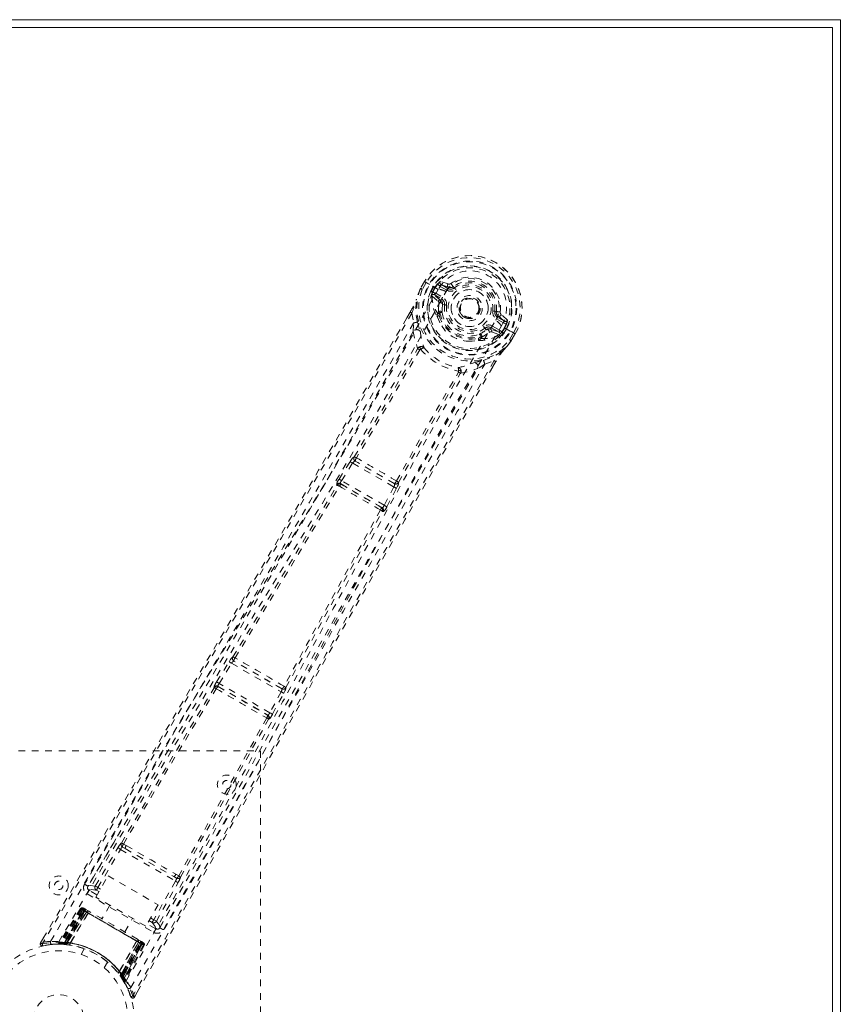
# Model space of a CAD drawing. Header units: inches. Extents: x 3.7 to 63.2, y 15.3 to 45.
# Tile 5 of 5: x 51 to 63.2, y 30.4 to 45. Entities that reach past the tile are written whole.
import ezdxf

# ---------------------------------------------------------------- set-up
doc = ezdxf.new("R2010")
doc.units = ezdxf.units.IN
doc.header["$MEASUREMENT"] = 0
doc.linetypes.add('SLD-Dashed', pattern=[0.075, 0.05, -0.025])
doc.linetypes.add('SLD-Solid', pattern=[0])

msp = doc.modelspace()

# ---------------------------------------------------------------- linework, layer by layer
at = {"color": 7, "linetype": 'SLD-Solid', "lineweight": 15}
for p, q in [((3.688, 45.029), (63.188, 45.029)), ((63.188, 45.029), (63.188, 15.279)), ((3.806, 44.911), (63.069, 44.911)), ((63.069, 44.911), (3.806, 44.911)), ((63.069, 44.911), (63.069, 15.397)), ((63.069, 15.397), (63.069, 44.911))]:
    msp.add_line(p, q, dxfattribs=at)
at = {"color": 7, "linetype": 'SLD-Dashed', "lineweight": 0}
for p, q in [((56.945, 41.035), (56.943, 41.031)), ((57.003, 41.136), (56.945, 41.035)), ((57.004, 41.136), (56.946, 41.034)), ((57.028, 41.12), (56.971, 41.02)), ((57.006, 41.134), (57.003, 41.136)), ((57.052, 41.107), (57.006, 41.134)), ((57.072, 41.095), (57.052, 41.107)), ((57.077, 41.093), (57.072, 41.095)), ((57.207, 41.017), (57.077, 41.093)), ((57.097, 40.997), (57.133, 41.059)), ((57.159, 41.044), (57.124, 40.983)), ((57.125, 40.974), (57.163, 41.042)), ((57.163, 41.042), (57.159, 41.044)), ((57.334, 41.007), (57.233, 41.066)), ((57.354, 41.099), (57.24, 41.138)), ((57.248, 41.092), (57.359, 41.051)), ((57.349, 41.033), (57.248, 41.092)), ((57.359, 41.051), (57.349, 41.033)), ((57.397, 41.106), (57.432, 41.059)), ((57.425, 41.054), (57.432, 41.059)), ((57.432, 41.059), (57.447, 41.039)), ((57.097, 40.996), (57.097, 40.997)), ((57.097, 40.996), (57.124, 40.983)), ((57.112, 40.939), (57.112, 40.934)), ((57.116, 40.919), (57.112, 40.933)), ((57.116, 40.919), (57.205, 40.843)), ((57.123, 40.982), (57.119, 40.963)), ((57.119, 40.963), (57.125, 40.974)), ((57.245, 40.854), (57.145, 40.94)), ((57.145, 40.94), (57.258, 40.876)), ((57.16, 40.966), (57.273, 40.902)), ((57.245, 40.854), (57.258, 40.876)), ((57.272, 40.791), (57.272, 40.804)), ((57.301, 40.787), (57.272, 40.791)), ((56.79, 40.682), (56.739, 40.594)), ((56.791, 40.681), (56.74, 40.593)), ((56.815, 40.666), (56.841, 40.518)), ((57.194, 40.613), (57.192, 40.634)), ((57.2, 40.661), (57.211, 40.681)), ((57.234, 40.673), (57.223, 40.654)), ((57.81, 40.662), (57.802, 40.649)), ((57.814, 40.669), (57.81, 40.662)), ((58.048, 40.693), (58.071, 40.69)), ((58.071, 40.69), (58.071, 40.68)), ((58.177, 40.52), (58.076, 40.579)), ((58.102, 40.622), (58.091, 40.605)), ((58.192, 40.546), (58.091, 40.605)), ((58.102, 40.622), (58.192, 40.546)), ((58.236, 40.562), (58.145, 40.642)), ((56.836, 40.391), (56.841, 40.518)), ((57.92, 40.417), (57.902, 40.441)), ((57.932, 40.424), (57.92, 40.417)), ((57.988, 40.425), (58, 40.447)), ((58.113, 40.382), (57.988, 40.425)), ((58, 40.447), (58.113, 40.382)), ((58.015, 40.473), (58.128, 40.408)), ((58.148, 40.474), (58.148, 40.474)), ((58.279, 40.399), (58.148, 40.474)), ((58.152, 40.381), (58.191, 40.448)), ((58.16, 40.384), (58.196, 40.446)), ((58.222, 40.431), (58.185, 40.368)), ((58.191, 40.448), (58.196, 40.446)), ((58.222, 40.431), (58.222, 40.431)), ((57.824, 40.269), (57.805, 40.26)), ((57.826, 40.306), (57.837, 40.325)), ((57.843, 40.29), (57.855, 40.309)), ((57.999, 40.385), (58.109, 40.346)), ((58.123, 40.35), (58.109, 40.346)), ((58.109, 40.346), (58.109, 40.346)), ((58.109, 40.346), (58.109, 40.346)), ((58.123, 40.35), (58.128, 40.352)), ((58.16, 40.384), (58.146, 40.37)), ((58.146, 40.37), (58.152, 40.381)), ((58.16, 40.384), (58.185, 40.368)), ((58.185, 40.368), (58.185, 40.368)), ((58.269, 40.27), (58.327, 40.37)), ((58.284, 40.396), (58.279, 40.399)), ((58.304, 40.385), (58.284, 40.396)), ((58.293, 40.256), (58.353, 40.358)), ((58.353, 40.356), (58.294, 40.255)), ((58.35, 40.359), (58.304, 40.385)), ((58.353, 40.356), (58.35, 40.359)), ((58.292, 40.252), (58.294, 40.255)), ((57.899, 39.907), (57.792, 39.84)), ((57.899, 39.907), (58.04, 39.959)), ((58.021, 39.869), (58.065, 39.946)), ((58.066, 39.945), (58.022, 39.868)), ((55.959, 38.527), (55.958, 38.527)), ((55.732, 38.197), (55.897, 38.458)), ((55.77, 38.173), (55.935, 38.435)), ((55.897, 38.458), (55.916, 38.486)), ((55.935, 38.435), (56.548, 38.08)), ((55.973, 38.464), (55.974, 38.464)), ((56.554, 38.129), (55.973, 38.464)), ((55.705, 38.104), (55.696, 38.114)), ((55.765, 38.119), (55.756, 38.129)), ((55.756, 38.129), (56.373, 37.773)), ((56.404, 37.807), (55.77, 38.173)), ((56.548, 38.08), (56.404, 37.807)), ((56.554, 38.129), (56.554, 38.129)), ((56.587, 38.06), (56.602, 38.09)), ((56.616, 38.147), (56.616, 38.148)), ((56.443, 37.786), (56.587, 38.06)), ((56.373, 37.773), (56.36, 37.776)), ((56.376, 37.717), (56.39, 37.714)), ((53.911, 35.181), (54.097, 35.481)), ((53.949, 35.158), (54.135, 35.458)), ((54.135, 35.458), (54.87, 35.033)), ((54.154, 35.552), (54.153, 35.552)), ((54.169, 35.49), (54.169, 35.49)), ((54.881, 35.079), (54.169, 35.49)), ((54.703, 34.722), (53.949, 35.158)), ((53.872, 35.1), (53.876, 35.095)), ((53.936, 35.11), (53.933, 35.115)), ((53.933, 35.115), (54.674, 34.687)), ((54.87, 35.033), (54.703, 34.722)), ((54.742, 34.701), (54.909, 35.012)), ((54.88, 35.079), (54.881, 35.079)), ((54.943, 35.097), (54.942, 35.097)), ((54.674, 34.687), (54.668, 34.688)), ((54.685, 34.628), (54.691, 34.627)), ((48.563, 34.154), (54.563, 34.154)), ((54.563, 34.154), (54.563, 26.154)), ((52.414, 32.846), (52, 32.145)), ((52.107, 32.145), (52.443, 32.713)), ((52.145, 32.122), (52.482, 32.691)), ((52.482, 32.691), (53.3, 32.218)), ((52.511, 32.724), (52.553, 32.701)), ((52.567, 32.746), (52.525, 32.77)), ((52.553, 32.701), (53.273, 32.285)), ((52.113, 31.981), (52.296, 32.298)), ((52.296, 32.298), (53.041, 31.867)), ((53.3, 32.218), (52.976, 31.643)), ((53.068, 31.529), (53.468, 32.237)), ((53.273, 32.285), (53.314, 32.261)), ((53.347, 32.295), (53.305, 32.32)), ((51.998, 32.142), (51.992, 32.125)), ((52, 32.144), (51.995, 32.135)), ((52.001, 32.145), (52, 32.144)), ((52.131, 32.013), (52.015, 32.08)), ((52.16, 32.062), (52.123, 32.084)), ((52.182, 32.101), (52.145, 32.122)), ((53.015, 31.621), (53.339, 32.196)), ((51.984, 32.028), (52.975, 31.456)), ((52.858, 31.55), (52.113, 31.981)), ((51.887, 31.809), (51.566, 31.295)), ((51.899, 31.802), (51.582, 31.295)), ((51.919, 31.795), (51.602, 31.292)), ((51.915, 31.793), (51.604, 31.295)), ((51.921, 31.79), (51.642, 31.307)), ((51.648, 31.307), (51.925, 31.787)), ((51.657, 31.306), (51.933, 31.783)), ((51.936, 31.781), (51.662, 31.306)), ((51.899, 31.802), (51.887, 31.809)), ((51.973, 31.76), (51.915, 31.793)), ((51.928, 31.819), (51.925, 31.82)), ((51.925, 31.787), (52.796, 31.285)), ((51.929, 31.818), (51.93, 31.818)), ((51.936, 31.815), (51.935, 31.813)), ((51.94, 31.812), (51.936, 31.815)), ((52.785, 31.291), (51.936, 31.781)), ((51.951, 31.806), (51.948, 31.808)), ((52.013, 31.77), (51.955, 31.803)), ((52.322, 31.86), (52.206, 31.659)), ((53.041, 31.867), (52.858, 31.55)), ((51.949, 31.774), (51.678, 31.304)), ((51.68, 31.292), (51.973, 31.76)), ((51.682, 31.304), (51.952, 31.772)), ((51.974, 31.759), (51.682, 31.292)), ((51.733, 31.295), (51.999, 31.746)), ((52, 31.744), (51.735, 31.295)), ((51.952, 31.772), (51.949, 31.774)), ((51.952, 31.772), (52.769, 31.3)), ((51.973, 31.76), (51.974, 31.759)), ((52, 31.744), (51.999, 31.746)), ((52.544, 31.464), (52.66, 31.665)), ((52.905, 31.632), (52.954, 31.604)), ((52.928, 31.671), (52.976, 31.643)), ((53.015, 31.621), (52.976, 31.643)), ((53.005, 31.508), (52.877, 31.582)), ((53.055, 31.512), (53.066, 31.525)), ((53.062, 31.519), (53.067, 31.527)), ((53.067, 31.527), (53.068, 31.529)), ((51.336, 31.374), (51.293, 31.301)), ((52.795, 31.319), (52.737, 31.352)), ((51.293, 31.301), (51.319, 31.285)), ((51.325, 31.256), (51.453, 31.275)), ((51.465, 31.277), (51.536, 31.279)), ((51.541, 31.281), (51.557, 31.281)), ((51.566, 31.295), (51.582, 31.295)), ((51.578, 31.281), (51.653, 31.278)), ((51.604, 31.295), (51.68, 31.292)), ((51.613, 31.297), (51.617, 31.293)), ((51.64, 31.279), (51.631, 31.279)), ((51.64, 31.279), (51.642, 31.307)), ((51.646, 31.278), (51.64, 31.279)), ((51.642, 31.307), (51.648, 31.307)), ((51.646, 31.278), (51.648, 31.307)), ((51.675, 31.276), (51.646, 31.278)), ((51.653, 31.278), (51.654, 31.278)), ((51.655, 31.277), (51.657, 31.306)), ((51.655, 31.277), (51.659, 31.277)), ((51.659, 31.277), (51.662, 31.306)), ((51.675, 31.276), (51.678, 31.304)), ((51.679, 31.275), (51.682, 31.304)), ((51.682, 31.292), (51.68, 31.292)), ((51.722, 31.27), (51.725, 31.269)), ((51.733, 31.295), (51.735, 31.295)), ((51.943, 31.213), (51.895, 31.129)), ((52.464, 30.874), (52.721, 31.328)), ((52.723, 31.328), (52.465, 30.872)), ((52.488, 30.826), (52.747, 31.313)), ((52.748, 31.312), (52.489, 30.825)), ((52.769, 31.3), (52.499, 30.832)), ((52.501, 30.829), (52.772, 31.298)), ((52.51, 30.816), (52.785, 31.291)), ((52.788, 31.289), (52.513, 30.812)), ((52.796, 31.285), (52.518, 30.804)), ((52.522, 30.8), (52.8, 31.282)), ((52.528, 30.757), (52.806, 31.283)), ((52.806, 31.279), (52.531, 30.76)), ((52.822, 31.269), (52.541, 30.742)), ((52.834, 31.263), (52.549, 30.728)), ((52.723, 31.328), (52.721, 31.328)), ((52.747, 31.313), (52.748, 31.312)), ((52.806, 31.279), (52.748, 31.312)), ((52.772, 31.298), (52.769, 31.3)), ((52.802, 31.314), (52.799, 31.316)), ((52.814, 31.308), (52.81, 31.31)), ((52.825, 31.301), (52.822, 31.303)), ((52.834, 31.263), (52.822, 31.269)), ((52.241, 30.929), (52.289, 31.013)), ((52.447, 30.852), (52.449, 30.85)), ((52.464, 30.874), (52.465, 30.872)), ((52.499, 30.832), (52.476, 30.815)), ((52.478, 30.812), (52.476, 30.815)), ((52.501, 30.829), (52.478, 30.812)), ((52.51, 30.816), (52.487, 30.799)), ((52.487, 30.799), (52.49, 30.796)), ((52.489, 30.825), (52.488, 30.826)), ((52.489, 30.825), (52.531, 30.76)), ((52.513, 30.812), (52.49, 30.796)), ((52.49, 30.795), (52.491, 30.794)), ((52.491, 30.794), (52.531, 30.731)), ((52.518, 30.804), (52.495, 30.788)), ((52.498, 30.783), (52.495, 30.788)), ((52.522, 30.8), (52.498, 30.783)), ((52.518, 30.804), (52.522, 30.8)), ((52.541, 30.742), (52.549, 30.728)), ((52.542, 30.713), (52.549, 30.699)), ((52.691, 30.494), (52.732, 30.567))]:
    msp.add_line(p, q, dxfattribs=at)
at = {"color": 7, "linetype": 'SLD-Dashed', "lineweight": 0, "flags": 128}
for points in [[(57.324, 40.985), (57.368, 41.049), (57.425, 41.103), (57.494, 41.144), (57.571, 41.17), (57.653, 41.18), (57.736, 41.175), (57.817, 41.154), (57.893, 41.118), (57.961, 41.07), (58.02, 41.01), (58.067, 40.941), (58.099, 40.866), (58.115, 40.786), (58.114, 40.706), (58.096, 40.629), (58.061, 40.559)], [(51.443, 31.322), (52.243, 32.697), (53.053, 34.064), (53.873, 35.423), (54.697, 36.775), (55.343, 37.834), (55.981, 38.892), (56.605, 39.953), (57.207, 41.017)], [(56.943, 41.031), (56.909, 40.949), (56.881, 40.863)], [(56.945, 41.035), (56.908, 40.946), (56.885, 40.873)], [(56.943, 41.031), (56.944, 41.031), (56.946, 41.03), (56.948, 41.029), (56.952, 41.027), (56.956, 41.026), (56.96, 41.024), (56.965, 41.022), (56.971, 41.02)], [(56.971, 41.02), (56.965, 41.023), (56.96, 41.026), (56.955, 41.029), (56.951, 41.031), (56.948, 41.033), (56.946, 41.034), (56.945, 41.035), (56.945, 41.035)], [(57.003, 41.136), (57.003, 41.136), (57.004, 41.135), (57.006, 41.134), (57.009, 41.132), (57.013, 41.13), (57.017, 41.127), (57.023, 41.124), (57.028, 41.12)], [(57.233, 41.066), (57.215, 41.081), (57.204, 41.102)], [(57.248, 41.092), (57.247, 41.091), (57.247, 41.089), (57.245, 41.087), (57.243, 41.084), (57.241, 41.08), (57.238, 41.075), (57.236, 41.071), (57.233, 41.066)], [(57.334, 41.007), (57.337, 41.012), (57.339, 41.017), (57.342, 41.021), (57.344, 41.025), (57.346, 41.029), (57.347, 41.031), (57.348, 41.033), (57.349, 41.033)], [(57.465, 41.016), (57.462, 41.02), (57.458, 41.025), (57.455, 41.029), (57.453, 41.032), (57.45, 41.035), (57.449, 41.037), (57.447, 41.039), (57.447, 41.039)], [(51.565, 31.316), (52.364, 32.686), (53.174, 34.049), (53.993, 35.403), (54.818, 36.75), (55.464, 37.806), (56.101, 38.861), (56.724, 39.92), (57.324, 40.985)], [(56.898, 40.532), (56.872, 40.689), (56.881, 40.863)], [(56.885, 40.873), (56.882, 40.868), (56.881, 40.863)], [(57.123, 40.982), (57.124, 40.983), (57.124, 40.983)], [(57.125, 40.974), (57.143, 40.973), (57.16, 40.966)], [(57.16, 40.966), (57.158, 40.961), (57.155, 40.957), (57.152, 40.952), (57.15, 40.948), (57.148, 40.945), (57.147, 40.943), (57.146, 40.941), (57.145, 40.94)], [(57.273, 40.902), (57.27, 40.897), (57.267, 40.892), (57.265, 40.887), (57.262, 40.884), (57.26, 40.88), (57.259, 40.878), (57.258, 40.876), (57.258, 40.876)], [(57.218, 40.81), (57.215, 40.832), (57.205, 40.843)], [(57.211, 40.681), (57.21, 40.74), (57.218, 40.81)], [(57.272, 40.791), (57.265, 40.725), (57.265, 40.67)], [(57.331, 40.784), (57.326, 40.784), (57.32, 40.785), (57.315, 40.786), (57.311, 40.786), (57.307, 40.787), (57.304, 40.787), (57.302, 40.787), (57.301, 40.787)], [(56.739, 40.594), (55.429, 38.329), (54.056, 35.986), (52.674, 33.641), (51.293, 31.301)], [(56.815, 40.666), (56.41, 39.961), (55.985, 39.226), (55.541, 38.462), (55.136, 37.769), (54.875, 37.322), (54.601, 36.854), (54.314, 36.366), (54.029, 35.88), (53.781, 35.46), (53.453, 34.902), (53.103, 34.31), (52.733, 33.682), (52.389, 33.099), (51.319, 31.285)], [(56.79, 40.682), (56.79, 40.682), (56.791, 40.681), (56.793, 40.68), (56.796, 40.678), (56.8, 40.675), (56.805, 40.672), (56.81, 40.669), (56.815, 40.666)], [(57.194, 40.613), (57.229, 40.524), (57.259, 40.476)], [(58.018, 40.697), (58.023, 40.696), (58.029, 40.695), (58.034, 40.694), (58.038, 40.694), (58.042, 40.693), (58.045, 40.693), (58.047, 40.693), (58.048, 40.693)], [(58.076, 40.579), (58.079, 40.583), (58.082, 40.588), (58.085, 40.593), (58.087, 40.597), (58.089, 40.6), (58.09, 40.602), (58.091, 40.604), (58.091, 40.605)], [(56.841, 40.518), (56.471, 39.877), (56.084, 39.209), (55.68, 38.515), (55.294, 37.854), (54.902, 37.185), (54.508, 36.516), (54.125, 35.864), (53.757, 35.239), (53.413, 34.657), (53.029, 34.006), (52.668, 33.395), (52.314, 32.794), (51.946, 32.172)], [(52.634, 30.634), (53.425, 32.015), (54.203, 33.4), (54.97, 34.789), (55.729, 36.179), (56.323, 37.268), (56.921, 38.349), (57.528, 39.42), (58.148, 40.474)], [(54.196, 33.617), (54.893, 34.883), (55.647, 36.271), (56.238, 37.358), (56.834, 38.438), (57.44, 39.507), (58.061, 40.559)], [(57.884, 40.465), (57.887, 40.46), (57.891, 40.456), (57.894, 40.452), (57.896, 40.448), (57.899, 40.445), (57.9, 40.443), (57.902, 40.441), (57.902, 40.441)], [(58.015, 40.473), (58.012, 40.468), (58.01, 40.463), (58.007, 40.459), (58.005, 40.455), (58.003, 40.452), (58.002, 40.449), (58.001, 40.448), (58, 40.447)], [(58.177, 40.52), (58.18, 40.525), (58.183, 40.53), (58.185, 40.534), (58.188, 40.538), (58.19, 40.542), (58.191, 40.544), (58.192, 40.546), (58.192, 40.546)], [(58.223, 40.514), (58.2, 40.513), (58.177, 40.52)], [(58.196, 40.446), (58.199, 40.444), (58.205, 40.441), (58.213, 40.436), (58.222, 40.431)], [(56.836, 40.391), (55.235, 37.636), (53.619, 34.888), (51.998, 32.142)], [(56.836, 40.391), (56.86, 40.264), (56.901, 40.141)], [(56.936, 40.408), (56.94, 40.395), (56.941, 40.387)], [(57.855, 40.309), (57.907, 40.337), (57.964, 40.379)], [(57.964, 40.379), (57.984, 40.388), (57.999, 40.385)], [(58.113, 40.382), (58.113, 40.383), (58.114, 40.384), (58.115, 40.387), (58.117, 40.39), (58.119, 40.394), (58.122, 40.398), (58.125, 40.403), (58.128, 40.408)], [(58.128, 40.408), (58.142, 40.397), (58.152, 40.381)], [(58.16, 40.384), (58.16, 40.384), (58.16, 40.384)], [(58.294, 40.255), (58.295, 40.255), (58.294, 40.256), (58.292, 40.257), (58.288, 40.259), (58.284, 40.261), (58.28, 40.264), (58.274, 40.267), (58.269, 40.27)], [(58.292, 40.252), (58.291, 40.252), (58.29, 40.254), (58.288, 40.255), (58.285, 40.258), (58.281, 40.26), (58.277, 40.264), (58.273, 40.267), (58.269, 40.27)], [(58.327, 40.37), (58.333, 40.367), (58.338, 40.364), (58.343, 40.362), (58.347, 40.359), (58.35, 40.358), (58.352, 40.357), (58.353, 40.356), (58.353, 40.356)], [(55.959, 38.527), (56.434, 39.329), (56.899, 40.132)], [(56.933, 40.12), (56.468, 39.316), (55.992, 38.513)], [(56.948, 40.125), (56.948, 40.135), (56.945, 40.144), (56.94, 40.151), (56.933, 40.155), (56.925, 40.156), (56.917, 40.154), (56.908, 40.149), (56.901, 40.141)], [(56.948, 40.125), (56.94, 40.125), (56.936, 40.123), (56.935, 40.122), (56.933, 40.12)], [(57.653, 40.248), (57.71, 40.246), (57.805, 40.26)], [(58.178, 40.114), (58.231, 40.173), (58.292, 40.252)], [(58.178, 40.114), (58.182, 40.118), (58.185, 40.122)], [(58.294, 40.255), (58.236, 40.18), (58.185, 40.122)], [(57.882, 39.963), (58.031, 40.02), (58.178, 40.114)], [(58.04, 39.959), (57.67, 39.32), (57.28, 38.644), (56.87, 37.931), (56.441, 37.179), (56.046, 36.487), (55.636, 35.766), (55.542, 35.6), (55.447, 35.433), (55.352, 35.264), (55.286, 35.148), (55.222, 35.035), (55.155, 34.917), (55.086, 34.794), (54.862, 34.399), (54.614, 33.96), (54.341, 33.476), (54.168, 33.171), (53.985, 32.847), (53.787, 32.496), (53.602, 32.169), (53.361, 31.741), (53.147, 31.362), (52.959, 31.03), (52.798, 30.745), (52.664, 30.509)], [(58.022, 39.868), (56.71, 37.591), (55.366, 35.228), (54.028, 32.861), (52.69, 30.494)], [(53.066, 31.525), (54.634, 34.302), (56.206, 37.076), (57.792, 39.84)], [(53.119, 31.495), (53.304, 31.823), (53.514, 32.197), (53.745, 32.606), (53.954, 32.976), (54.064, 33.169), (54.173, 33.363), (54.282, 33.557), (54.407, 33.777), (54.532, 33.999), (54.654, 34.214), (54.901, 34.653), (55.132, 35.06), (55.344, 35.436), (55.553, 35.804), (55.794, 36.23), (56.209, 36.961), (56.63, 37.698), (57.065, 38.46), (57.491, 39.2), (57.899, 39.907)], [(57.542, 39.771), (57.67, 39.797), (57.792, 39.84)], [(57.736, 39.929), (57.743, 39.931), (57.756, 39.934)], [(58.04, 39.959), (58.045, 39.956), (58.05, 39.953), (58.056, 39.95), (58.06, 39.948), (58.063, 39.946), (58.066, 39.945), (58.067, 39.945), (58.066, 39.945)], [(56.587, 38.17), (57.044, 38.983), (57.508, 39.788)], [(56.616, 38.148), (57.072, 38.96), (57.536, 39.765)], [(57.542, 39.771), (57.546, 39.781), (57.546, 39.791), (57.544, 39.799), (57.539, 39.806), (57.532, 39.81), (57.523, 39.811), (57.514, 39.808), (57.505, 39.803)], [(57.508, 39.788), (57.509, 39.79), (57.509, 39.792), (57.509, 39.796), (57.505, 39.803)], [(55.897, 38.458), (55.901, 38.456), (55.91, 38.45), (55.922, 38.443), (55.935, 38.435)], [(55.935, 38.435), (55.94, 38.442), (55.945, 38.448), (55.956, 38.458), (55.966, 38.464), (55.97, 38.465), (55.972, 38.465), (55.973, 38.464)], [(54.154, 35.552), (54.932, 36.83), (55.705, 38.104)], [(54.185, 35.538), (54.964, 36.815), (55.738, 38.09)], [(55.732, 38.197), (55.734, 38.196), (55.737, 38.194), (55.74, 38.192), (55.745, 38.189), (55.75, 38.185), (55.757, 38.181), (55.763, 38.177), (55.77, 38.173)], [(55.756, 38.129), (55.754, 38.135), (55.756, 38.145), (55.761, 38.159), (55.765, 38.166), (55.77, 38.173)], [(56.548, 38.08), (56.555, 38.077), (56.562, 38.073), (56.568, 38.07), (56.574, 38.067), (56.579, 38.064), (56.583, 38.062), (56.585, 38.061), (56.587, 38.06)], [(56.404, 37.807), (56.4, 37.799), (56.396, 37.792), (56.387, 37.781), (56.379, 37.774), (56.373, 37.773)], [(56.404, 37.807), (56.411, 37.803), (56.418, 37.8), (56.424, 37.796), (56.43, 37.793), (56.435, 37.791), (56.439, 37.789), (56.442, 37.787), (56.443, 37.786)], [(56.348, 37.738), (55.631, 36.43), (54.914, 35.116)], [(54.942, 35.097), (55.659, 36.409), (56.376, 37.717)], [(54.097, 35.481), (54.115, 35.509), (54.116, 35.511)], [(54.097, 35.481), (54.098, 35.48), (54.101, 35.479), (54.104, 35.476), (54.109, 35.473), (54.115, 35.47), (54.121, 35.466), (54.128, 35.462), (54.135, 35.458)], [(54.148, 35.533), (54.147, 35.536), (54.154, 35.552)], [(53.911, 35.181), (53.912, 35.18), (53.915, 35.179), (53.919, 35.176), (53.923, 35.173), (53.929, 35.17), (53.935, 35.166), (53.942, 35.162), (53.949, 35.158)], [(52.496, 32.785), (53.183, 33.943), (53.876, 35.095)], [(52.525, 32.77), (53.212, 33.928), (53.907, 35.08)], [(54.87, 35.033), (54.877, 35.029), (54.884, 35.026), (54.89, 35.022), (54.896, 35.019), (54.901, 35.016), (54.905, 35.014), (54.908, 35.013), (54.909, 35.012)], [(54.909, 35.012), (54.924, 35.042), (54.925, 35.044)], [(54.703, 34.722), (54.71, 34.719), (54.717, 34.715), (54.723, 34.711), (54.729, 34.708), (54.734, 34.706), (54.738, 34.703), (54.741, 34.702), (54.742, 34.701)], [(54.656, 34.647), (54.006, 33.47), (53.347, 32.295)], [(53.375, 32.277), (54.034, 33.451), (54.685, 34.628)], [(52.443, 32.713), (52.447, 32.711), (52.456, 32.706), (52.468, 32.698), (52.482, 32.691)], [(52.511, 32.724), (52.499, 32.736), (52.493, 32.748)], [(52.553, 32.701), (52.729, 32.598), (52.908, 32.495), (53.091, 32.39), (53.273, 32.285)], [(52.567, 32.746), (52.751, 32.64), (52.936, 32.533), (53.122, 32.426), (53.305, 32.32)], [(53.3, 32.218), (53.313, 32.21), (53.326, 32.203), (53.335, 32.198), (53.339, 32.196)], [(52.015, 32.08), (52.012, 32.076), (52.005, 32.064), (51.996, 32.047), (51.984, 32.028)], [(52.107, 32.145), (52.033, 32.155), (52.002, 32.143)], [(52.015, 32.08), (52.049, 32.093), (52.123, 32.084)], [(52.107, 32.145), (52.111, 32.143), (52.12, 32.138), (52.132, 32.131), (52.145, 32.122)], [(52.123, 32.084), (52.124, 32.085), (52.125, 32.087), (52.127, 32.091), (52.13, 32.095), (52.133, 32.101), (52.137, 32.108), (52.141, 32.115), (52.145, 32.122)], [(51.887, 31.809), (51.89, 31.808), (51.897, 31.804), (51.908, 31.797), (51.921, 31.79)], [(51.933, 31.783), (51.92, 31.79), (51.909, 31.796), (51.902, 31.801), (51.899, 31.802)], [(51.915, 31.793), (51.915, 31.793), (51.917, 31.792), (51.92, 31.791), (51.924, 31.788), (51.929, 31.785), (51.935, 31.782), (51.942, 31.778), (51.949, 31.774)], [(51.948, 31.808), (51.945, 31.81), (51.942, 31.811), (51.94, 31.812), (51.939, 31.813)], [(51.947, 31.806), (51.944, 31.809), (51.942, 31.811), (51.941, 31.811), (51.941, 31.811)], [(51.992, 31.771), (51.982, 31.766), (51.974, 31.759)], [(51.999, 31.746), (51.993, 31.766), (51.992, 31.771)], [(52.721, 31.328), (52.542, 31.431), (52.361, 31.536), (52.179, 31.641), (52, 31.744)], [(52.735, 31.353), (52.557, 31.456), (52.375, 31.561), (52.193, 31.666), (52.015, 31.769)], [(52.954, 31.604), (52.954, 31.605), (52.955, 31.607), (52.958, 31.611), (52.96, 31.616), (52.964, 31.622), (52.968, 31.628), (52.972, 31.636), (52.976, 31.643)], [(52.954, 31.604), (52.999, 31.545), (53.005, 31.508)], [(52.975, 31.456), (52.986, 31.476), (52.996, 31.492), (53.002, 31.504), (53.005, 31.508)], [(53.066, 31.525), (53.061, 31.562), (53.015, 31.621)], [(51.296, 31.299), (51.293, 31.292), (51.293, 31.283), (51.294, 31.275), (51.297, 31.268), (51.302, 31.262), (51.308, 31.258), (51.315, 31.256), (51.323, 31.256)], [(52.723, 31.328), (52.743, 31.333), (52.748, 31.334)], [(52.747, 31.313), (52.749, 31.323), (52.748, 31.334)], [(52.772, 31.298), (52.779, 31.294), (52.786, 31.29), (52.792, 31.287), (52.797, 31.284), (52.801, 31.281), (52.804, 31.28), (52.806, 31.279), (52.806, 31.279)], [(52.822, 31.269), (52.819, 31.271), (52.812, 31.276), (52.801, 31.282), (52.788, 31.289)], [(52.796, 31.318), (52.795, 31.319), (52.794, 31.319)], [(52.8, 31.282), (52.813, 31.275), (52.824, 31.268), (52.831, 31.264), (52.834, 31.263)], [(52.811, 31.31), (52.81, 31.31), (52.808, 31.311), (52.805, 31.313), (52.802, 31.314)], [(52.809, 31.311), (52.809, 31.31), (52.808, 31.311), (52.805, 31.312), (52.802, 31.313)], [(52.806, 31.278), (52.809, 31.285), (52.809, 31.287)], [(52.821, 31.304), (52.821, 31.304), (52.82, 31.304), (52.817, 31.305), (52.813, 31.306)], [(52.521, 30.747), (52.518, 30.753), (52.498, 30.783)], [(52.528, 30.753), (52.53, 30.758), (52.531, 30.76)], [(52.546, 30.709), (52.546, 30.722), (52.549, 30.736)], [(52.546, 30.723), (52.548, 30.728), (52.549, 30.729)], [(52.664, 30.508), (52.653, 30.505), (52.644, 30.502), (52.638, 30.5), (52.636, 30.499)], [(52.639, 30.501), (52.643, 30.494), (52.648, 30.488), (52.655, 30.483), (52.663, 30.48), (52.671, 30.48), (52.678, 30.482), (52.684, 30.486), (52.689, 30.492)], [(52.69, 30.494), (52.69, 30.494), (52.689, 30.495), (52.683, 30.498), (52.674, 30.503), (52.669, 30.506), (52.664, 30.508)]]:
    msp.add_lwpolyline(points, dxfattribs=at)
at = {"color": 7, "linetype": 'SLD-Dashed', "lineweight": 0}
for centre, radius in [((57.675, 40.74), 0.7), ((57.675, 40.74), 0.69), ((57.675, 40.74), 0.623), ((57.675, 40.74), 0.32), ((57.675, 40.74), 0.275), ((57.675, 40.74), 0.188), ((57.675, 40.74), 0.157), ((57.675, 40.74), 0.142), ((57.675, 40.74), 0.139), ((57.675, 40.74), 0.138), ((54.063, 33.654), 0.141), ((54.063, 33.654), 0.0625), ((51.563, 32.154), 0.141), ((51.563, 32.154), 0.0625), ((51.563, 30.154), 1.125), ((51.563, 30.154), 1.03), ((51.563, 30.154), 0.376)]:
    msp.add_circle(centre, radius, dxfattribs=at)
for centre, radius, start, end in [((57.675, 40.74), 0.78, 330.5288, 149.4712), ((57.675, 40.74), 0.78, 330, 149.4852), ((57.675, 40.74), 0.75, 330.4562, 149.5438), ((57.675, 40.74), 0.629, 330.5444, 149.4556), ((57.675, 40.74), 0.599, 330.5443, 149.4557), ((57.681, 40.751), 0.543, 329.3658, 150.6342), ((57.675, 40.74), 0.459, 352.774, 127.226), ((57.675, 40.74), 0.787, 158.3239, 321.6761), ((57.675, 40.74), 0.758, 158.3239, 321.6761), ((56.971, 41.02), 0.03, 150.2178, 155.2738), ((57.596, 41.815), 0.887, 238.4976, 240.4129), ((57.675, 40.74), 0.593, 142.3909, 149.4476), ((57.367, 40.976), 0.206, 128.3432, 142.3389), ((57.202, 40.776), 0.242, 59.7354, 88.8249), ((57.262, 41.118), 0.0299, 137.8919, 241.951), ((57.393, 41.11), 0.119, 240.0006, 307.2249), ((57.375, 41.077), 0.0301, 132.35, 238.5752), ((57.393, 41.11), 0.089, 240, 307.226), ((57.369, 41.142), 0.0455, 251.3573, 307.4671), ((57.389, 41.116), 0.0715, 244.7803, 299.7615), ((57.675, 40.74), 0.275, 0.0002, 179.9998), ((57.675, 40.74), 0.4, 352.774, 127.226), ((57.675, 40.74), 0.376, 352.774, 127.226), ((57.675, 40.74), 0.346, 352.7739, 127.226), ((55.764, 41.307), 1.202, 328.6565, 338.8139), ((53.357, 41.924), 3.68, 340.0123, 343.2361), ((57.675, 40.74), 0.632, 156.0642, 323.9359), ((57.675, 40.74), 0.602, 156.2697, 323.7303), ((57.608, 40.888), 0.497, 174.8149, 213.6301), ((57.195, 40.928), 0.0842, 155.3864, 172.6394), ((57.13, 40.914), 0.0305, 59.0413, 126.1711), ((57.555, 40.92), 0.439, 180.0687, 216.0862), ((57.231, 40.828), 0.0299, 61.048, 149.0022), ((57.215, 40.806), 0.0567, 358.2299, 57.9764), ((57.213, 40.799), 0.089, 352.774, 60), ((57.213, 40.799), 0.119, 352.7744, 60.0005), ((57.241, 40.79), 0.031, 1.592, 140.0516), ((57.675, 40.74), 0.376, 172.774, 307.226), ((57.675, 40.74), 0.346, 172.7739, 307.226), ((57.675, 40.74), 0.275, 180.0001, 359.9999), ((57.237, 40.636), 0.0444, 145.0223, 182.6839), ((57.226, 40.588), 0.0404, 97.2323, 142.6868), ((57.196, 40.611), 0.0506, 58.256, 85.6731), ((57.236, 40.663), 0.0305, 13.9335, 144.3681), ((57.207, 40.63), 0.0505, 58.2653, 85.7509), ((57.252, 40.638), 0.0326, 151.6469, 197.8226), ((57.693, 40.772), 0.494, 196.9722, 283.0279), ((57.246, 40.638), 0.0371, 59.2741, 109.8352), ((57.68, 40.75), 0.453, 189.7483, 290.251), ((57.671, 40.735), 0.411, 189.0113, 290.9888), ((57.675, 40.74), 0.157, 215.1542, 260.0596), ((58.136, 40.682), 0.119, 172.775, 240), ((58.136, 40.682), 0.089, 172.774, 240), ((58.277, 42.077), 1.403, 261.5623, 263.9859), ((58.142, 40.681), 0.0714, 180.3057, 235.2571), ((58.116, 40.649), 0.0301, 241.4543, 347.6211), ((58.175, 40.676), 0.0455, 172.5188, 228.6566), ((58.208, 40.572), 0.0299, 238.0459, 342.1116), ((58.033, 40.592), 0.206, 337.6589, 351.6605), ((56.888, 40.359), 0.0608, 28.0304, 147.6179), ((57.017, 39.9), 0.643, 100.7369, 105.9141), ((59.02, 41.123), 2.203, 195.5676, 198.9429), ((57.665, 40.724), 0.476, 211.4725, 268.5267), ((57.616, 40.769), 0.465, 295.8357, 310.7967), ((57.956, 40.37), 0.119, 60, 127.2265), ((57.956, 40.37), 0.089, 60, 127.226), ((57.934, 40.39), 0.031, 340.165, 118.1959), ((57.961, 40.376), 0.0565, 61.9565, 121.5659), ((57.973, 40.4), 0.0299, 330.997, 58.9513), ((57.936, 40.343), 0.249, 31.7037, 59.8637), ((57.675, 40.74), 0.593, 330.5524, 337.6091), ((57.825, 40.465), 0.887, 185.0285, 200.8703), ((57.838, 40.75), 0.491, 266.1263, 305.5136), ((57.798, 40.323), 0.0326, 282.1589, 328.3699), ((57.767, 40.275), 0.0404, 337.3148, 22.7713), ((57.827, 40.322), 0.0305, 335.6311, 106.0659), ((57.8, 40.318), 0.0371, 10.1665, 60.7273), ((57.803, 40.309), 0.0444, 297.3976, 334.9914), ((57.802, 40.261), 0.0506, 34.3134, 61.758), ((57.813, 40.281), 0.0504, 34.2147, 61.7592), ((57.89, 40.727), 0.44, 263.9345, 299.9017), ((58.098, 40.355), 0.0306, 353.8359, 60.9604), ((58.054, 40.441), 0.115, 309.7045, 322.2766), ((56.887, 40.14), 0.0143, 326.6604, 2.4444), ((56.891, 40.053), 0.0794, 57.488, 83.949), ((56.952, 40.107), 0.0608, 43.4569, 146.3325), ((57.005, 40.071), 0.0786, 96.2602, 136.675), ((57.681, 40.752), 0.965, 220.5265, 259.4746), ((57.645, 40.689), 0.844, 219.7728, 260.2274), ((59.121, 39.369), 1.202, 141.1861, 151.3433), ((60.855, 37.596), 3.676, 136.762, 139.9894), ((57.361, 40.733), 0.888, 279.131, 294.9702), ((57.488, 39.798), 0.0608, 333.669, 76.5412), ((57.43, 39.825), 0.0786, 343.3263, 23.7343), ((57.738, 39.868), 0.0608, 332.3824, 91.9702), ((57.333, 42.098), 2.204, 281.0585, 284.4315), ((57.274, 39.751), 0.644, 14.0889, 19.2568), ((57.472, 39.718), 0.0795, 36.0542, 62.5054), ((57.549, 39.758), 0.0143, 117.5638, 153.35), ((55.999, 38.443), 0.0933, 115.8663, 152.4671), ((55.996, 38.503), 0.0451, 147.8602, 238.9545), ((55.997, 38.503), 0.0451, 147.8537, 238.9509), ((55.943, 38.439), 0.0889, 56.1799, 79.6223), ((56.061, 38.459), 0.0873, 141.8121, 176.8076), ((39.926, 9.999), 32.728, 59.3989, 60.6008), ((39.575, 9.391), 33.379, 59.4252, 60.5748), ((55.86, 38.092), 0.165, 140.5906, 172.3703), ((55.734, 38.09), 0.0451, 60.8628, 147.5121), ((55.743, 38.08), 0.0451, 60.8939, 147.4012), ((55.687, 38.014), 0.0919, 56.0265, 78.5418), ((55.794, 38.066), 0.0607, 118.305, 156.2219), ((74.554, 69.976), 37.023, 239.4551, 240.5446), ((72.502, 66.422), 32.881, 239.4018, 240.5981), ((56.498, 38.112), 0.0588, 327.8425, 16.6287), ((56.506, 38.202), 0.0872, 303.1877, 338.1969), ((56.576, 38.169), 0.0451, 241.0474, 332.15), ((56.576, 38.168), 0.0451, 241.0451, 332.1394), ((56.548, 38.091), 0.0879, 40.2467, 63.9549), ((56.523, 38.14), 0.0933, 327.5409, 4.1276), ((56.289, 37.844), 0.165, 307.6348, 339.404), ((56.298, 37.774), 0.0613, 323.9441, 1.5344), ((56.308, 37.656), 0.092, 41.4666, 63.9854), ((56.336, 37.737), 0.0451, 332.5973, 59.1083), ((56.349, 37.734), 0.0451, 332.489, 59.1375), ((54.22, 35.455), 0.118, 124.6445, 152.0158), ((54.191, 35.432), 0.0626, 111.5432, 155.5177), ((54.192, 35.529), 0.0451, 148.3734, 239.3686), ((54.191, 35.527), 0.0433, 172.7732, 240.2232), ((54.116, 35.433), 0.125, 56.4422, 72.2379), ((54.239, 35.494), 0.0697, 140.9165, 183.0649), ((37.853, 6.409), 33.345, 59.2943, 60.7057), ((37.766, 6.258), 33.569, 59.2813, 60.7188), ((54.088, 35.047), 0.222, 142.8825, 166.358), ((53.993, 35.117), 0.0601, 136.9016, 181.4002), ((53.911, 35.076), 0.0451, 60.5583, 148.0575), ((53.914, 35.071), 0.0451, 60.5788, 148.0283), ((53.832, 34.966), 0.136, 56.7411, 71.1105), ((53.959, 35.058), 0.0567, 113.3799, 157.5242), ((72.346, 66.151), 36.131, 239.3135, 240.6866), ((70.819, 63.507), 33.036, 239.2677, 240.7323), ((54.819, 35.069), 0.0626, 324.4809, 8.4556), ((54.849, 35.141), 0.0697, 296.9329, 339.0871), ((54.903, 35.118), 0.0451, 240.6367, 331.6274), ((54.903, 35.118), 0.0451, 240.6318, 331.6279), ((54.859, 35.006), 0.123, 47.6578, 63.6632), ((54.825, 35.106), 0.118, 327.9894, 355.3622), ((54.645, 34.74), 0.0601, 298.6028, 343.0959), ((54.611, 34.681), 0.057, 322.6121, 6.4835), ((54.595, 34.526), 0.136, 48.8648, 63.2808), ((54.645, 34.649), 0.0451, 331.9703, 59.4216), ((54.651, 34.648), 0.0451, 331.9424, 59.442), ((54.538, 34.787), 0.222, 313.6421, 337.1186), ((-81.472, 108.431), 154.929, 329.90207, 331.10036), ((52.7, 32.58), 0.289, 134.9805, 152.6477), ((52.552, 32.658), 0.0773, 121.6256, 155.4613), ((52.528, 32.764), 0.0384, 147.0825, 205.3603), ((52.39, 32.55), 0.258, 58.4487, 65.7713), ((52.587, 32.727), 0.0757, 145.352, 181.8359), ((52.618, 32.705), 0.0652, 140.5396, 183.5498), ((53.244, 32.343), 0.0652, 296.4325, 339.4392), ((53.237, 32.263), 0.0772, 324.5318, 358.3887), ((53.279, 32.327), 0.075, 298.007, 334.806), ((53.336, 32.301), 0.0456, 241.9245, 329.0009), ((53.095, 32.352), 0.289, 327.353, 345.021), ((53.224, 32.068), 0.258, 54.2239, 61.5559), ((52.037, 32.119), 0.105, 149.3648, 240.0825), ((53.416, 34.634), 2.867, 239.1598, 240.3589), ((52.037, 32.119), 0.045, 172.0127, 239.9774), ((52.146, 32.122), 0.0451, 149.6167, 239.5747), ((51.913, 31.793), 0.03, 60.0039, 148.0067), ((51.914, 31.792), 0.0305, 80.7103, 147.6476), ((51.924, 31.787), 0.03, 83.5015, 148.0185), ((51.94, 31.777), 0.03, 60.0627, 148.0686), ((51.942, 31.771), 0.0353, 51.8086, 140.6813), ((51.924, 31.785), 0.0315, 59.3088, 92.371), ((52.283, 31.589), 0.409, 146.9363, 150.9891), ((52.013, 31.904), 0.12, 225.9106, 229.5546), ((52.669, 31.362), 0.849, 148.4181, 150.2256), ((52.308, 31.575), 0.425, 147.048, 150.9529), ((52.336, 31.558), 0.443, 147.169, 150.9124), ((52.339, 31.557), 0.443, 147.1718, 150.9161), ((51.998, 31.744), 0.0299, 60.1865, 148.2056), ((52.002, 31.746), 0.0266, 60.7966, 111.4522), ((52.976, 31.643), 0.0451, 240.4275, 330.356), ((53.027, 31.547), 0.105, 239.9145, 330.6384), ((53.027, 31.547), 0.045, 240.022, 307.9881), ((54.515, 33.998), 2.866, 239.6414, 240.8411), ((52.722, 31.33), 0.0265, 8.3699, 59.3805), ((52.722, 31.326), 0.0299, 331.7975, 59.8117), ((51.319, 31.285), 0.03, 149.4693, 282.1521), ((51.541, 30.121), 1.206, 94.6781, 101.8743), ((51.562, 30.153), 1.158, 17.8714, 102.1369), ((51.383, 31.284), 0.0639, 178.6478, 205.7566), ((51.562, 30.161), 1.12, 94.6373, 102.1026), ((51.469, 31.307), 0.03, 150.2597, 274.0772), ((51.433, 29.959), 1.364, 84.4493, 89.5849), ((51.563, 30.154), 1.128, 89.5268, 94.6573), ((51.541, 31.311), 0.03, 271.0777, 328.0172), ((51.557, 31.311), 0.0299, 270.3038, 328.0936), ((51.562, 30.441), 0.84, 88.7963, 90.3462), ((51.607, 31.306), 0.0429, 167.0174, 215.8183), ((51.547, 30.126), 1.19, 30.88, 89.12), ((51.737, 30.472), 0.84, 96.4832, 101.7318), ((51.563, 30.154), 1.127, 30.4733, 89.5267), ((51.578, 31.311), 0.0299, 269.2509, 328.197), ((51.735, 30.504), 0.806, 95.5301, 100.9248), ((51.656, 31.417), 0.137, 239.4075, 263.5149), ((51.74, 30.494), 0.813, 94.3855, 99.6317), ((51.674, 31.385), 0.109, 241.2465, 270.4817), ((51.563, 30.155), 1.155, 34.2142, 85.7858), ((51.655, 31.307), 0.0297, 265.526, 328.5247), ((51.656, 31.307), 0.0297, 265.4489, 328.5241), ((51.586, 30.412), 0.869, 83.5577, 85.4828), ((51.563, 30.155), 1.155, 34.9106, 85.0895), ((51.563, 30.155), 1.155, 35.8866, 84.1134), ((51.749, 30.562), 0.733, 91.2391, 95.2437), ((51.702, 31.294), 0.031, 310.2229, 1.687), ((51.701, 31.294), 0.0345, 314.8391, 1.04), ((51.581, 30.186), 1.12, 37.9256, 82.0744), ((52.389, 31.528), 0.443, 329.0865, 332.8294), ((52.392, 31.526), 0.443, 329.0865, 332.8294), ((52.421, 31.509), 0.424, 329.0478, 332.9632), ((52.425, 31.507), 0.423, 329.0453, 332.9658), ((52.78, 31.293), 0.03, 331.9316, 59.938), ((52.444, 31.496), 0.41, 329.0085, 333.0558), ((52.09, 31.696), 0.821, 329.7686, 331.6362), ((52.795, 31.283), 0.0315, 27.9458, 60.6869), ((52.796, 31.284), 0.03, 331.9824, 36.5623), ((52.807, 31.277), 0.03, 331.9949, 59.9935), ((52.806, 31.277), 0.0305, 332.3608, 39.3714), ((52.481, 30.844), 0.0345, 118.9579, 165.1618), ((52.48, 30.844), 0.0311, 118.3228, 169.643), ((51.824, 30.52), 0.731, 24.7519, 28.7692), ((51.565, 30.155), 1.125, 30.7756, 35.7139), ((52.514, 30.812), 0.0297, 151.4815, 214.5465), ((52.515, 30.81), 0.0297, 151.4817, 214.4705), ((51.542, 30.14), 1.154, 29.9249, 33.956), ((51.766, 30.476), 0.815, 20.3753, 25.6083), ((51.779, 30.478), 0.807, 19.0789, 24.4648), ((51.7, 30.234), 0.968, 29.6339, 32.5106), ((51.753, 30.465), 0.838, 18.2617, 23.5227), ((52.557, 30.746), 0.0299, 151.8008, 210.7504), ((52.557, 30.746), 0.03, 166.8647, 211.2448), ((52.539, 30.768), 0.0429, 264.1699, 312.9909), ((51.563, 30.154), 1.127, 25.3426, 30.474), ((52.568, 30.727), 0.0299, 151.9096, 209.6979), ((52.61, 30.735), 0.0707, 181.4554, 208.8942), ((51.573, 30.16), 1.115, 28.9247, 29.8141), ((52.576, 30.714), 0.03, 151.9861, 208.9215), ((51.458, 29.943), 1.365, 30.4167, 35.5486), ((52.609, 30.649), 0.03, 205.9262, 329.737), ((51.57, 30.157), 1.12, 17.8944, 25.3636), ((51.55, 30.121), 1.2, 18.104, 25.337), ((52.664, 30.509), 0.03, 197.8466, 330.5315)]:
    msp.add_arc(centre, radius, start, end, dxfattribs=at)

doc.saveas('drawing.dxf')
